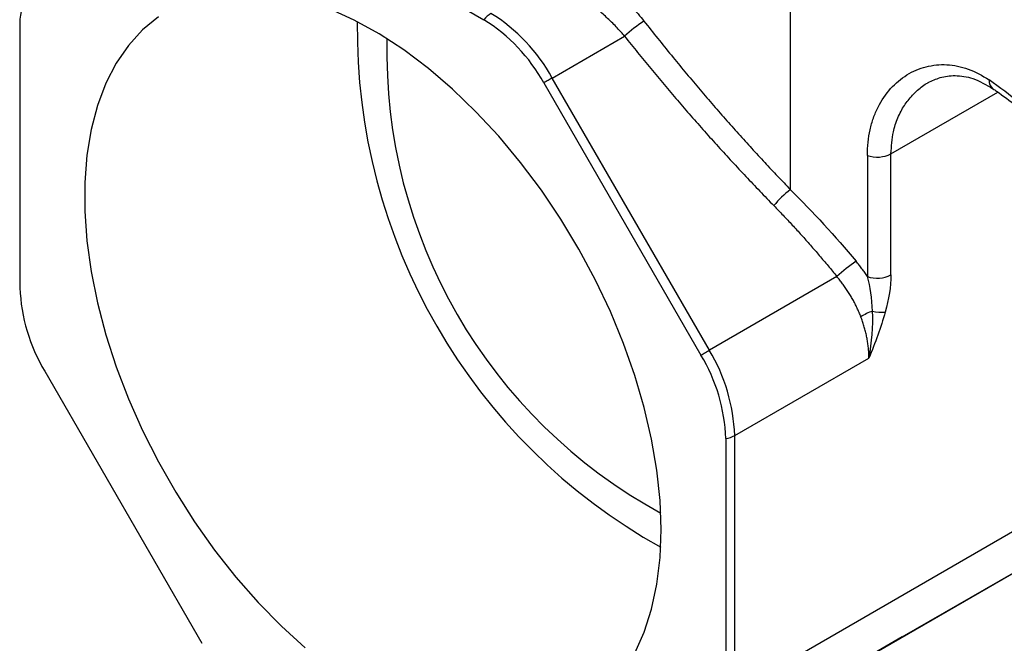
# Model space of a CAD drawing. Header units: inches. Extents: x 0.5 to 21.5, y 0.5 to 16.5.
# Tile 9 of 16: x 17.5 to 19, y 10.6 to 11.6. Entities that reach past the tile are written whole.
import ezdxf

# ---------------------------------------------------------------- set-up
doc = ezdxf.new("R2010")
doc.units = ezdxf.units.IN
doc.header["$LTSCALE"] = 2
doc.header["$MEASUREMENT"] = 0

msp = doc.modelspace()

# ---------------------------------------------------------------- linework, layer by layer
for p, q in [((18.7013, 11.365), (18.7013, 11.892)), ((17.8511, 11.8446), (18.2084, 11.6383)), ((17.4623, 11.2074), (17.4623, 11.6201)), ((18.3182, 11.5445), (18.4346, 11.6117)), ((18.5709, 11.1069), (18.3182, 11.5445)), ((18.3047, 11.5367), (18.5574, 11.0991)), ((18.863, 11.4228), (19.0347, 11.5219)), ((18.8251, 11.4201), (18.8251, 11.2254)), ((18.863, 11.228), (18.863, 11.4228)), ((18.776, 11.2253), (18.5709, 11.1069)), ((18.6117, 10.9696), (18.8276, 11.0942)), ((17.5021, 11.0733), (17.7548, 10.6356)), ((18.5972, 10.9649), (18.5972, 10.5522)), ((18.6117, 10.557), (18.6117, 10.9696)), ((19.0622, 10.817), (18.6117, 10.557)), ((18.5709, 10.4668), (19.1149, 10.7808)), ((18.8811, 10.6458), (19.1149, 10.7808)), ((18.8811, 10.6458), (18.3182, 10.3209))]:
    msp.add_line(p, q)
at = {"flags": 128}
for points in [[(18.4934, 10.8185), (18.4917, 10.8655), (18.4865, 10.9142), (18.478, 10.9641), (18.4662, 11.0149), (18.4511, 11.0663), (18.4329, 11.1178), (18.4118, 11.169), (18.3878, 11.2197), (18.3611, 11.2694), (18.332, 11.3177), (18.3007, 11.3643), (18.2673, 11.4088), (18.2322, 11.4509), (18.1956, 11.4904), (18.1578, 11.5268), (18.119, 11.56), (18.0795, 11.5897), (18.0397, 11.6157), (17.9999, 11.6377), (17.9602, 11.6556)], [(17.6848, 11.643), (17.6594, 11.6221), (17.6368, 11.5971), (17.6171, 11.5685), (17.6005, 11.5362), (17.587, 11.5006), (17.5768, 11.462), (17.57, 11.4205), (17.5666, 11.3766), (17.5666, 11.3305), (17.57, 11.2827), (17.5768, 11.2333), (17.587, 11.1829), (17.6005, 11.1318), (17.6171, 11.0803), (17.6368, 11.0289), (17.6594, 10.9779), (17.6848, 10.9276), (17.7127, 10.8786), (17.7429, 10.8311), (17.7753, 10.7855), (17.8096, 10.7421), (17.8454, 10.7013), (17.8827, 10.6633), (17.921, 10.6285)], [(18.3182, 11.5445), (18.3167, 11.5436), (18.3151, 11.5427), (18.3135, 11.5418), (18.3118, 11.5408), (18.3101, 11.5398), (18.3083, 11.5388), (18.3065, 11.5378), (18.3047, 11.5367)], [(18.5574, 11.0991), (18.5592, 11.1001), (18.561, 11.1011), (18.5627, 11.1022), (18.5645, 11.1032), (18.5662, 11.1041), (18.5678, 11.1051), (18.5694, 11.106), (18.5709, 11.1069)], [(18.4511, 10.6196), (18.4662, 10.6535), (18.478, 10.6907), (18.4865, 10.7308), (18.4917, 10.7735), (18.4934, 10.8185)]]:
    msp.add_lwpolyline(points, dxfattribs=at)
for centre, radius, start, end in [((17.5587, 11.6296), 0.0969, 125.698, 185.6204), ((18.2408, 11.6137), 0.0407, 121.1671, 142.7011), ((18.0614, 11.4026), 0.2778, 28.8556, 58.0453), ((18.0693, 11.4074), 0.2842, 28.8556, 58.0453), ((18.9582, 11.6221), 0.9535, 179.2148, 240.7798), ((18.6059, 11.4247), 0.2536, 123.5431, 132.4976), ((18.8964, 11.5865), 0.8442, 178.5549, 241.4397), ((19.037, 11.5401), 0.0163, 175.6338, 231.5463), ((18.717, 11.0934), 0.5413, 42.7361, 55.8628), ((18.8409, 11.466), 0.0486, 250.9598, 297.0613), ((18.7973, 11.2385), 0.1589, 127.2075, 140.5762), ((18.9411, 11.0494), 0.2412, 123.8122, 133.176), ((18.8409, 11.2713), 0.0486, 250.9598, 297.0613), ((17.7399, 11.2169), 0.2778, 181.9565, 211.1437), ((18.8571, 11.0974), 0.0761, 108.2405, 123.9819), ((18.8478, 11.228), 0.0601, 256.0579, 275.6433), ((18.3276, 10.9599), 0.2842, 1.9565, 31.1437), ((18.3196, 10.9554), 0.2778, 1.9565, 31.1437), ((18.5921, 11.0053), 0.0407, 277.2976, 298.8277)]:
    msp.add_arc(centre, radius, start, end)
for points, knots in [([(18.3307, 11.7418), (18.3331, 11.7407), (18.3379, 11.7386), (18.3452, 11.7352), (18.3524, 11.7315), (18.3597, 11.7275), (18.3706, 11.7212), (18.385, 11.712), (18.4026, 11.6991), (18.4197, 11.685), (18.4342, 11.6714), (18.4463, 11.6589), (18.4564, 11.6477), (18.4626, 11.6399), (18.4657, 11.6361)], [0, 0, 0, 0, 0.049896, 0.099723, 0.149562, 0.199489, 0.249584, 0.374529, 0.49978, 0.624174, 0.748742, 0.832567, 0.916203, 1, 1, 1, 1]), ([(18.4346, 11.6117), (18.4327, 11.6138), (18.4289, 11.6183), (18.4226, 11.6253), (18.4153, 11.6328), (18.4053, 11.6424), (18.3926, 11.6536), (18.3779, 11.6651), (18.3636, 11.675), (18.3501, 11.6834), (18.3371, 11.6907), (18.3245, 11.6969), (18.3164, 11.7003), (18.3124, 11.702)], [0, 0, 0, 0, 0.053369, 0.11303, 0.178986, 0.251235, 0.375728, 0.500228, 0.608381, 0.712427, 0.812373, 0.908227, 1, 1, 1, 1]), ([(18.4657, 11.6361), (18.4731, 11.6268), (18.4877, 11.6083), (18.5096, 11.5812), (18.5315, 11.5547), (18.5533, 11.5288), (18.5749, 11.5036), (18.5963, 11.479), (18.6176, 11.455), (18.6388, 11.4316), (18.6597, 11.4088), (18.6805, 11.3867), (18.6944, 11.3722), (18.7013, 11.365)], [0, 0, 0, 0, 0.0984416, 0.1953751, 0.2908009, 0.3847196, 0.4771318, 0.5680379, 0.6574385, 0.7453344, 0.8317261, 0.9166144, 1, 1, 1, 1]), ([(18.4346, 11.6117), (18.4416, 11.6029), (18.4555, 11.5855), (18.4767, 11.5596), (18.4981, 11.534), (18.5196, 11.5087), (18.5413, 11.4836), (18.5631, 11.4589), (18.5851, 11.4344), (18.6072, 11.4102), (18.6295, 11.3863), (18.6519, 11.3627), (18.667, 11.3471), (18.6746, 11.3394)], [0, 0, 0, 0, 0.092097, 0.183924, 0.275491, 0.366809, 0.457889, 0.548743, 0.63938, 0.729814, 0.820054, 0.910112, 1, 1, 1, 1]), ([(18.8251, 11.4201), (18.8251, 11.4345), (18.8265, 11.4483), (18.8309, 11.4678), (18.8327, 11.4742), (18.837, 11.4863), (18.8395, 11.4921), (18.8478, 11.5087), (18.8545, 11.5187), (18.8703, 11.5363), (18.8791, 11.5436), (18.8934, 11.5525), (18.8984, 11.5551), (18.9087, 11.5595), (18.914, 11.5613), (18.9303, 11.5654), (18.9414, 11.5665), (18.9586, 11.5656), (18.9644, 11.5648), (18.9759, 11.5625), (18.9816, 11.5608), (18.9987, 11.5547), (19.0098, 11.5489), (19.0208, 11.5414)], [0, 0, 0, 0, 0.125, 0.125, 0.1875, 0.1875, 0.25, 0.25, 0.375, 0.375, 0.5, 0.5, 0.5625, 0.5625, 0.625, 0.625, 0.75, 0.75, 0.8125, 0.8125, 0.875, 0.875, 1, 1, 1, 1]), ([(18.9227, 11.5371), (18.929, 11.5401), (18.9426, 11.5467), (18.967, 11.5495), (18.9958, 11.5454), (19.0162, 11.5336), (19.0269, 11.5274)], [0, 0, 0, 0, 0.203313, 0.436792, 0.702429, 1, 1, 1, 1]), ([(18.863, 11.4228), (18.8637, 11.4347), (18.8647, 11.4509), (18.8699, 11.4695), (18.8739, 11.4807), (18.8804, 11.4942), (18.8904, 11.5098), (18.9052, 11.5249), (18.9164, 11.5342), (18.9227, 11.537), (18.9227, 11.5371)], [0, 0, 0, 0, 0.240345, 0.32488, 0.411603, 0.500531, 0.657469, 0.833015, 0.999444, 1, 1, 1, 1]), ([(19.0268, 11.5273), (19.0288, 11.526), (19.0419, 11.5174), (19.0637, 11.5004), (19.0915, 11.4764), (19.1098, 11.4589), (19.118, 11.4492), (19.1189, 11.4481)], [0, 0, 0, 0, 0.054163, 0.355486, 0.657877, 0.961673, 1, 1, 1, 1]), ([(18.6746, 11.3394), (18.6796, 11.3342), (18.6896, 11.3239), (18.7044, 11.3082), (18.719, 11.2921), (18.7335, 11.2758), (18.7478, 11.2593), (18.762, 11.2424), (18.7714, 11.231), (18.776, 11.2253)], [0, 0, 0, 0, 0.141421, 0.283259, 0.425552, 0.568337, 0.711649, 0.855525, 1, 1, 1, 1]), ([(18.8251, 11.2254), (18.8237, 11.2275), (18.8208, 11.2317), (18.8164, 11.2378), (18.8117, 11.2439), (18.8085, 11.2478), (18.8069, 11.2498)], [0, 0, 0, 0, 0.2494, 0.49901, 0.749115, 1, 1, 1, 1]), ([(18.8146, 11.1605), (18.8137, 11.1629), (18.8118, 11.1677), (18.8086, 11.1747), (18.8052, 11.1817), (18.8016, 11.1884), (18.7978, 11.195), (18.7938, 11.2015), (18.7896, 11.2077), (18.7853, 11.2138), (18.7808, 11.2196), (18.7776, 11.2234), (18.776, 11.2253)], [0, 0, 0, 0, 0.10571, 0.210108, 0.31321, 0.41503, 0.515586, 0.614893, 0.712969, 0.809833, 0.905504, 1, 1, 1, 1]), ([(18.8276, 11.0942), (18.8275, 11.0966), (18.8275, 11.1015), (18.8269, 11.1089), (18.8261, 11.1164), (18.8249, 11.1238), (18.8234, 11.1313), (18.8217, 11.1387), (18.8196, 11.146), (18.8173, 11.1533), (18.8155, 11.1581), (18.8146, 11.1605)], [0, 0, 0, 0, 0.115632, 0.230109, 0.343441, 0.455639, 0.566713, 0.676675, 0.785535, 0.893306, 1, 1, 1, 1])]:
    msp.add_open_spline(points, degree=3, knots=knots)
for points in [[(18.7013, 11.365), (18.7376, 11.329), (18.773, 11.2904), (18.8069, 11.2498)], [(18.863, 11.228), (18.863, 11.2093), (18.8594, 11.189), (18.8537, 11.1682)], [(18.8333, 11.1697), (18.8324, 11.1902), (18.8297, 11.2088), (18.8251, 11.2254)], [(18.8276, 11.0942), (18.8326, 11.1195), (18.8344, 11.1455), (18.8333, 11.1697)], [(18.8537, 11.1682), (18.8469, 11.1435), (18.8375, 11.1188), (18.8276, 11.0942)]]:
    msp.add_open_spline(points, degree=3)

doc.saveas('drawing.dxf')
